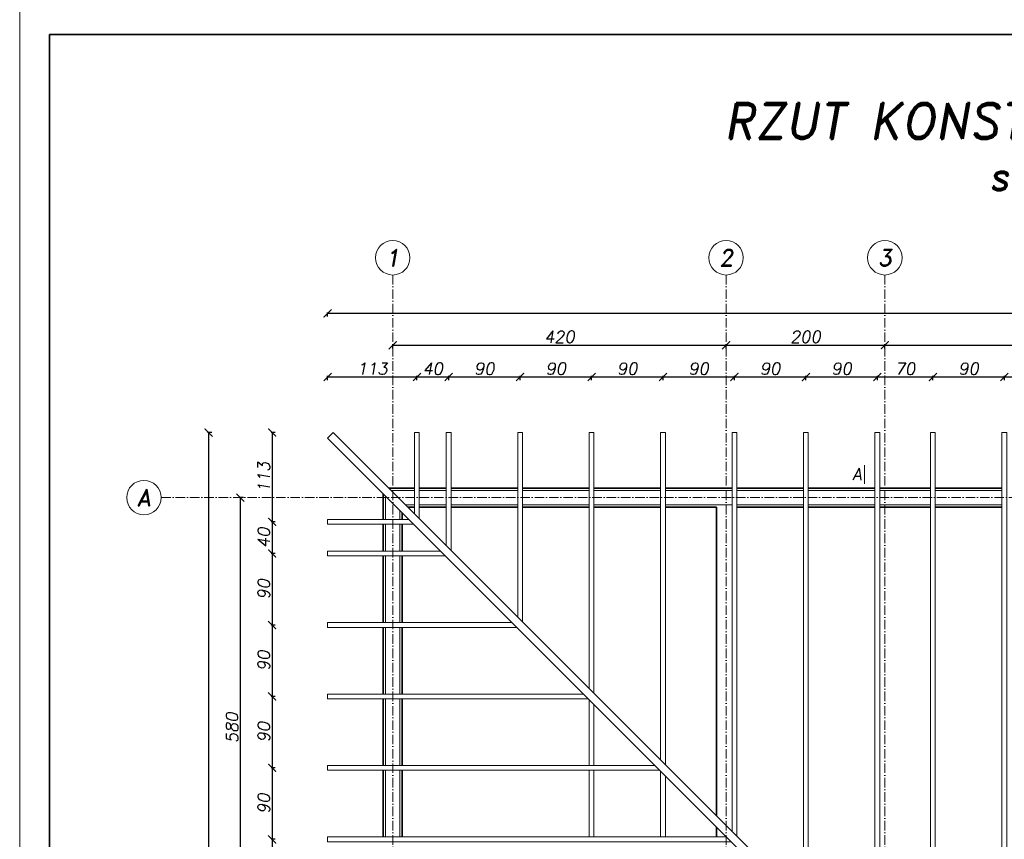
# Model space of a CAD drawing. Header units: millimetres. Extents: x 295948 to 312016, y 6878 to 18016.
# Tile 2 of 252: x 295948 to 297189, y 8054 to 9087. Entities that reach past the tile are written whole.
import ezdxf

# ---------------------------------------------------------------- set-up
doc = ezdxf.new("R2010")
doc.units = ezdxf.units.MM
doc.linetypes.add('ACAD_ISO10W100', pattern=[18, 12, -3, 0, -3])
for name, color, linetype, lineweight in [('konstrukcja', 3, 'Continuous', 35), ('konstrukcja wymiary', 1, 'Continuous', 13), ('linie widok', 2, 'Continuous', 18), ('opisy', 2, 'Continuous', 18), ('osie', 5, 'ACAD_ISO10W100', 13)]:
    doc.layers.add(name, color=color, linetype=linetype, lineweight=lineweight)
doc.styles.add('KONSTRUKCJA', font='romand.shx', dxfattribs={"oblique": 10})
doc.styles.get("Standard").update_dxf_attribs({"font": 'romand.shx', "oblique": 10})
doc.dimstyles.new('175', dxfattribs={"dimtxt": 15, "dimasz": 10, "dimexe": 1.25, "dimexo": 0.625, "dimgap": 3, "dimtad": 1, "dimdec": 0, "dimrnd": 0.5, "dimtxsty": 'KONSTRUKCJA', "dimblk": 'ARCHTICK', "dimcen": 2.5, "dimadec": 0, "dimazin": 0, "dimtfac": 1, "dimtdec": 0, "dimtix": 1, "dimtmove": 0, "dimatfit": 3, "dimfxl": 4, "dimfxlon": 1, "dimarcsym": 0})

# ---------------------------------------------------------------- blocks, each defined once
blk = doc.blocks.new('_ArchTick')
at = {"color": 0, "linetype": 'ByBlock', "lineweight": 13, "const_width": 0.15}
blk.add_lwpolyline([(-0.5, -0.5), (0.5, 0.5)], dxfattribs=at)
blk = doc.blocks.new('*D86')
at = {"layer": 'Defpoints', "color": 0, "transparency": 16777216}
for p in [(296838.4, 8676.8), (296418.4, 8496.8), (296838.4, 8496.8)]:
    blk.add_point(p, dxfattribs=at)
at = {"layer": 'konstrukcja wymiary', "color": 0, "lineweight": -2, "transparency": 16777216}
for p, q in [((296418.4, 8672.8), (296418.4, 8678.1)), ((296418.4, 8676.8), (296838.4, 8676.8)), ((296838.4, 8672.8), (296838.4, 8678.1))]:
    blk.add_line(p, q, dxfattribs=at)
at = {"layer": 'konstrukcja wymiary', "color": 0, "lineweight": -2, "transparency": 16777216, "xscale": 10, "yscale": 10, "zscale": 10, "rotation": 180}
blk.add_blockref('_ArchTick', (296418.4, 8676.8), dxfattribs=at)
at = {"layer": 'konstrukcja wymiary', "color": 0, "lineweight": -2, "transparency": 16777216, "xscale": 10, "yscale": 10, "zscale": 10}
blk.add_blockref('_ArchTick', (296838.4, 8676.8), dxfattribs=at)
at = {"layer": 'konstrukcja wymiary', "color": 0, "transparency": 16777216, "insert": (296628.4, 8687.3), "char_height": 15, "attachment_point": 5, "style": 'KONSTRUKCJA'}
blk.add_mtext('420', dxfattribs=at)
blk = doc.blocks.new('*D87')
at = {"layer": 'Defpoints', "color": 0, "transparency": 16777216}
for p in [(297038.4, 8676.8), (296838.4, 8496.8), (297038.4, 8496.8)]:
    blk.add_point(p, dxfattribs=at)
at = {"layer": 'konstrukcja wymiary', "color": 0, "lineweight": -2, "transparency": 16777216}
for p, q in [((296838.4, 8672.8), (296838.4, 8678.1)), ((296838.4, 8676.8), (297038.4, 8676.8)), ((297038.4, 8672.8), (297038.4, 8678.1))]:
    blk.add_line(p, q, dxfattribs=at)
at = {"layer": 'konstrukcja wymiary', "color": 0, "lineweight": -2, "transparency": 16777216, "xscale": 10, "yscale": 10, "zscale": 10, "rotation": 180}
blk.add_blockref('_ArchTick', (296838.4, 8676.8), dxfattribs=at)
at = {"layer": 'konstrukcja wymiary', "color": 0, "lineweight": -2, "transparency": 16777216, "xscale": 10, "yscale": 10, "zscale": 10}
blk.add_blockref('_ArchTick', (297038.4, 8676.8), dxfattribs=at)
at = {"layer": 'konstrukcja wymiary', "color": 0, "transparency": 16777216, "insert": (296938.4, 8687.3), "char_height": 15, "attachment_point": 5, "style": 'KONSTRUKCJA'}
blk.add_mtext('200', dxfattribs=at)
blk = doc.blocks.new('*D88')
at = {"layer": 'Defpoints', "color": 0, "transparency": 16777216}
for p in [(297458.4, 8676.8), (297038.4, 8496.8), (297458.4, 8496.8)]:
    blk.add_point(p, dxfattribs=at)
at = {"layer": 'konstrukcja wymiary', "color": 0, "lineweight": -2, "transparency": 16777216}
for p, q in [((297038.4, 8672.8), (297038.4, 8678.1)), ((297038.4, 8676.8), (297458.4, 8676.8)), ((297458.4, 8672.8), (297458.4, 8678.1))]:
    blk.add_line(p, q, dxfattribs=at)
at = {"layer": 'konstrukcja wymiary', "color": 0, "lineweight": -2, "transparency": 16777216, "xscale": 10, "yscale": 10, "zscale": 10, "rotation": 180}
blk.add_blockref('_ArchTick', (297038.4, 8676.8), dxfattribs=at)
at = {"layer": 'konstrukcja wymiary', "color": 0, "lineweight": -2, "transparency": 16777216, "xscale": 10, "yscale": 10, "zscale": 10}
blk.add_blockref('_ArchTick', (297458.4, 8676.8), dxfattribs=at)
at = {"layer": 'konstrukcja wymiary', "color": 0, "transparency": 16777216, "insert": (297248.4, 8687.3), "char_height": 15, "attachment_point": 5, "style": 'KONSTRUKCJA'}
blk.add_mtext('420', dxfattribs=at)
blk = doc.blocks.new('*D92')
at = {"layer": 'Defpoints', "color": 0, "transparency": 16777216}
for p in [(296336.4, 8716.8), (296336.4, 8559.8), (298260.4, 8559.8)]:
    blk.add_point(p, dxfattribs=at)
at = {"layer": 'konstrukcja wymiary', "color": 0, "lineweight": -2, "transparency": 16777216}
for p, q in [((296336.4, 8712.8), (296336.4, 8718.1)), ((298260.4, 8716.8), (296336.4, 8716.8)), ((298260.4, 8712.8), (298260.4, 8718.1))]:
    blk.add_line(p, q, dxfattribs=at)
at = {"layer": 'konstrukcja wymiary', "color": 0, "lineweight": -2, "transparency": 16777216, "xscale": 10, "yscale": 10, "zscale": 10, "rotation": 180}
blk.add_blockref('_ArchTick', (296336.4, 8716.8), dxfattribs=at)
at = {"layer": 'konstrukcja wymiary', "color": 0, "lineweight": -2, "transparency": 16777216, "xscale": 10, "yscale": 10, "zscale": 10}
blk.add_blockref('_ArchTick', (298260.4, 8716.8), dxfattribs=at)
at = {"layer": 'konstrukcja wymiary', "color": 0, "transparency": 16777216, "insert": (297298.4, 8727.3), "char_height": 15, "attachment_point": 5, "style": 'KONSTRUKCJA'}
blk.add_mtext('1924', dxfattribs=at)
blk = doc.blocks.new('*D95')
at = {"layer": 'Defpoints', "color": 0, "transparency": 16777216}
for p in [(296226.4, 8484.8), (296406.4, 8484.8), (296406.4, 7904.8)]:
    blk.add_point(p, dxfattribs=at)
at = {"layer": 'konstrukcja wymiary', "color": 0, "lineweight": -2, "transparency": 16777216}
for p, q in [((296230.4, 8484.8), (296225.1, 8484.8)), ((296226.4, 7904.8), (296226.4, 8484.8)), ((296230.4, 7904.8), (296225.1, 7904.8))]:
    blk.add_line(p, q, dxfattribs=at)
at = {"layer": 'konstrukcja wymiary', "color": 0, "lineweight": -2, "transparency": 16777216, "xscale": 10, "yscale": 10, "zscale": 10}
for p, rotation in [((296226.4, 8484.8), 90), ((296226.4, 7904.8), 270)]:
    blk.add_blockref('_ArchTick', p, dxfattribs=dict(at, rotation=rotation))
at = {"layer": 'konstrukcja wymiary', "color": 0, "transparency": 16777216, "insert": (296215.9, 8194.8), "char_height": 15, "attachment_point": 5, "rotation": 90, "style": 'KONSTRUKCJA'}
blk.add_mtext('580', dxfattribs=at)
blk = doc.blocks.new('*D96')
at = {"layer": 'Defpoints', "color": 0, "transparency": 16777216}
for p in [(296343.4, 8566.8), (296186.4, 7187.8), (296343.4, 7187.8)]:
    blk.add_point(p, dxfattribs=at)
at = {"layer": 'konstrukcja wymiary', "color": 0, "lineweight": -2, "transparency": 16777216}
for p, q in [((296190.4, 8566.8), (296185.1, 8566.8)), ((296186.4, 8566.8), (296186.4, 7187.8)), ((296190.4, 7187.8), (296185.1, 7187.8))]:
    blk.add_line(p, q, dxfattribs=at)
at = {"layer": 'konstrukcja wymiary', "color": 0, "lineweight": -2, "transparency": 16777216, "xscale": 10, "yscale": 10, "zscale": 10}
for p, rotation in [((296186.4, 8566.8), 90), ((296186.4, 7187.8), 270)]:
    blk.add_blockref('_ArchTick', p, dxfattribs=dict(at, rotation=rotation))
at = {"layer": 'konstrukcja wymiary', "color": 0, "transparency": 16777216, "insert": (296175.9, 7877.3), "char_height": 15, "attachment_point": 5, "rotation": 90, "style": 'KONSTRUKCJA'}
blk.add_mtext('1379', dxfattribs=at)
blk = doc.blocks.new('*D2737')
at = {"layer": 'Defpoints', "color": 0, "transparency": 16777216}
for p in [(296448.9, 8636.8), (296336.4, 8559.8), (296448.9, 8566.8)]:
    blk.add_point(p, dxfattribs=at)
at = {"layer": 'konstrukcja wymiary', "color": 0, "lineweight": -2, "transparency": 16777216}
for p, q in [((296336.4, 8632.8), (296336.4, 8638.1)), ((296336.4, 8636.8), (296448.9, 8636.8)), ((296448.9, 8632.8), (296448.9, 8638.1))]:
    blk.add_line(p, q, dxfattribs=at)
at = {"layer": 'konstrukcja wymiary', "color": 0, "lineweight": -2, "transparency": 16777216, "xscale": 10, "yscale": 10, "zscale": 10, "rotation": 180}
blk.add_blockref('_ArchTick', (296336.4, 8636.8), dxfattribs=at)
at = {"layer": 'konstrukcja wymiary', "color": 0, "lineweight": -2, "transparency": 16777216, "xscale": 10, "yscale": 10, "zscale": 10}
blk.add_blockref('_ArchTick', (296448.9, 8636.8), dxfattribs=at)
at = {"layer": 'konstrukcja wymiary', "color": 0, "transparency": 16777216, "insert": (296392.6, 8647.3), "char_height": 15, "attachment_point": 5, "style": 'KONSTRUKCJA'}
blk.add_mtext('113', dxfattribs=at)
blk = doc.blocks.new('*D2738')
at = {"layer": 'Defpoints', "color": 0, "transparency": 16777216}
for p in [(296488.9, 8636.8), (296448.9, 8566.8), (296488.9, 8566.8)]:
    blk.add_point(p, dxfattribs=at)
at = {"layer": 'konstrukcja wymiary', "color": 0, "lineweight": -2, "transparency": 16777216}
for p, q in [((296448.9, 8632.8), (296448.9, 8638.1)), ((296448.9, 8636.8), (296488.9, 8636.8)), ((296488.9, 8632.8), (296488.9, 8638.1))]:
    blk.add_line(p, q, dxfattribs=at)
at = {"layer": 'konstrukcja wymiary', "color": 0, "lineweight": -2, "transparency": 16777216, "xscale": 10, "yscale": 10, "zscale": 10, "rotation": 180}
blk.add_blockref('_ArchTick', (296448.9, 8636.8), dxfattribs=at)
at = {"layer": 'konstrukcja wymiary', "color": 0, "lineweight": -2, "transparency": 16777216, "xscale": 10, "yscale": 10, "zscale": 10}
blk.add_blockref('_ArchTick', (296488.9, 8636.8), dxfattribs=at)
at = {"layer": 'konstrukcja wymiary', "color": 0, "transparency": 16777216, "insert": (296468.9, 8647.3), "char_height": 15, "attachment_point": 5, "style": 'KONSTRUKCJA'}
blk.add_mtext('40', dxfattribs=at)
blk = doc.blocks.new('*D2739')
at = {"layer": 'Defpoints', "color": 0, "transparency": 16777216}
for p in [(296578.9, 8636.8), (296488.9, 8566.8), (296578.9, 8566.8)]:
    blk.add_point(p, dxfattribs=at)
at = {"layer": 'konstrukcja wymiary', "color": 0, "lineweight": -2, "transparency": 16777216}
for p, q in [((296488.9, 8632.8), (296488.9, 8638.1)), ((296488.9, 8636.8), (296578.9, 8636.8)), ((296578.9, 8632.8), (296578.9, 8638.1))]:
    blk.add_line(p, q, dxfattribs=at)
at = {"layer": 'konstrukcja wymiary', "color": 0, "lineweight": -2, "transparency": 16777216, "xscale": 10, "yscale": 10, "zscale": 10, "rotation": 180}
blk.add_blockref('_ArchTick', (296488.9, 8636.8), dxfattribs=at)
at = {"layer": 'konstrukcja wymiary', "color": 0, "lineweight": -2, "transparency": 16777216, "xscale": 10, "yscale": 10, "zscale": 10}
blk.add_blockref('_ArchTick', (296578.9, 8636.8), dxfattribs=at)
at = {"layer": 'konstrukcja wymiary', "color": 0, "transparency": 16777216, "insert": (296533.9, 8647.3), "char_height": 15, "attachment_point": 5, "style": 'KONSTRUKCJA'}
blk.add_mtext('90', dxfattribs=at)
blk = doc.blocks.new('*D2740')
at = {"layer": 'Defpoints', "color": 0, "transparency": 16777216}
for p in [(296668.9, 8636.8), (296578.9, 8566.8), (296668.9, 8566.8)]:
    blk.add_point(p, dxfattribs=at)
at = {"layer": 'konstrukcja wymiary', "color": 0, "lineweight": -2, "transparency": 16777216}
for p, q in [((296578.9, 8632.8), (296578.9, 8638.1)), ((296578.9, 8636.8), (296668.9, 8636.8)), ((296668.9, 8632.8), (296668.9, 8638.1))]:
    blk.add_line(p, q, dxfattribs=at)
at = {"layer": 'konstrukcja wymiary', "color": 0, "lineweight": -2, "transparency": 16777216, "xscale": 10, "yscale": 10, "zscale": 10, "rotation": 180}
blk.add_blockref('_ArchTick', (296578.9, 8636.8), dxfattribs=at)
at = {"layer": 'konstrukcja wymiary', "color": 0, "lineweight": -2, "transparency": 16777216, "xscale": 10, "yscale": 10, "zscale": 10}
blk.add_blockref('_ArchTick', (296668.9, 8636.8), dxfattribs=at)
at = {"layer": 'konstrukcja wymiary', "color": 0, "transparency": 16777216, "insert": (296623.9, 8647.3), "char_height": 15, "attachment_point": 5, "style": 'KONSTRUKCJA'}
blk.add_mtext('90', dxfattribs=at)
blk = doc.blocks.new('*D2741')
at = {"layer": 'Defpoints', "color": 0, "transparency": 16777216}
for p in [(296758.9, 8636.8), (296668.9, 8566.8), (296758.9, 8566.8)]:
    blk.add_point(p, dxfattribs=at)
at = {"layer": 'konstrukcja wymiary', "color": 0, "lineweight": -2, "transparency": 16777216}
for p, q in [((296668.9, 8632.8), (296668.9, 8638.1)), ((296668.9, 8636.8), (296758.9, 8636.8)), ((296758.9, 8632.8), (296758.9, 8638.1))]:
    blk.add_line(p, q, dxfattribs=at)
at = {"layer": 'konstrukcja wymiary', "color": 0, "lineweight": -2, "transparency": 16777216, "xscale": 10, "yscale": 10, "zscale": 10, "rotation": 180}
blk.add_blockref('_ArchTick', (296668.9, 8636.8), dxfattribs=at)
at = {"layer": 'konstrukcja wymiary', "color": 0, "lineweight": -2, "transparency": 16777216, "xscale": 10, "yscale": 10, "zscale": 10}
blk.add_blockref('_ArchTick', (296758.9, 8636.8), dxfattribs=at)
at = {"layer": 'konstrukcja wymiary', "color": 0, "transparency": 16777216, "insert": (296713.9, 8647.3), "char_height": 15, "attachment_point": 5, "style": 'KONSTRUKCJA'}
blk.add_mtext('90', dxfattribs=at)
blk = doc.blocks.new('*D2742')
at = {"layer": 'Defpoints', "color": 0, "transparency": 16777216}
for p in [(296848.9, 8636.8), (296758.9, 8566.8), (296848.9, 8566.8)]:
    blk.add_point(p, dxfattribs=at)
at = {"layer": 'konstrukcja wymiary', "color": 0, "lineweight": -2, "transparency": 16777216}
for p, q in [((296758.9, 8632.8), (296758.9, 8638.1)), ((296758.9, 8636.8), (296848.9, 8636.8)), ((296848.9, 8632.8), (296848.9, 8638.1))]:
    blk.add_line(p, q, dxfattribs=at)
at = {"layer": 'konstrukcja wymiary', "color": 0, "lineweight": -2, "transparency": 16777216, "xscale": 10, "yscale": 10, "zscale": 10, "rotation": 180}
blk.add_blockref('_ArchTick', (296758.9, 8636.8), dxfattribs=at)
at = {"layer": 'konstrukcja wymiary', "color": 0, "lineweight": -2, "transparency": 16777216, "xscale": 10, "yscale": 10, "zscale": 10}
blk.add_blockref('_ArchTick', (296848.9, 8636.8), dxfattribs=at)
at = {"layer": 'konstrukcja wymiary', "color": 0, "transparency": 16777216, "insert": (296803.9, 8647.3), "char_height": 15, "attachment_point": 5, "style": 'KONSTRUKCJA'}
blk.add_mtext('90', dxfattribs=at)
blk = doc.blocks.new('*D2743')
at = {"layer": 'Defpoints', "color": 0, "transparency": 16777216}
for p in [(296938.9, 8636.8), (296848.9, 8566.8), (296938.9, 8566.8)]:
    blk.add_point(p, dxfattribs=at)
at = {"layer": 'konstrukcja wymiary', "color": 0, "lineweight": -2, "transparency": 16777216}
for p, q in [((296848.9, 8632.8), (296848.9, 8638.1)), ((296848.9, 8636.8), (296938.9, 8636.8)), ((296938.9, 8632.8), (296938.9, 8638.1))]:
    blk.add_line(p, q, dxfattribs=at)
at = {"layer": 'konstrukcja wymiary', "color": 0, "lineweight": -2, "transparency": 16777216, "xscale": 10, "yscale": 10, "zscale": 10, "rotation": 180}
blk.add_blockref('_ArchTick', (296848.9, 8636.8), dxfattribs=at)
at = {"layer": 'konstrukcja wymiary', "color": 0, "lineweight": -2, "transparency": 16777216, "xscale": 10, "yscale": 10, "zscale": 10}
blk.add_blockref('_ArchTick', (296938.9, 8636.8), dxfattribs=at)
at = {"layer": 'konstrukcja wymiary', "color": 0, "transparency": 16777216, "insert": (296893.9, 8647.3), "char_height": 15, "attachment_point": 5, "style": 'KONSTRUKCJA'}
blk.add_mtext('90', dxfattribs=at)
blk = doc.blocks.new('*D2744')
at = {"layer": 'Defpoints', "color": 0, "transparency": 16777216}
for p in [(297028.9, 8636.8), (296938.9, 8566.8), (297028.9, 8566.8)]:
    blk.add_point(p, dxfattribs=at)
at = {"layer": 'konstrukcja wymiary', "color": 0, "lineweight": -2, "transparency": 16777216}
for p, q in [((296938.9, 8632.8), (296938.9, 8638.1)), ((296938.9, 8636.8), (297028.9, 8636.8)), ((297028.9, 8632.8), (297028.9, 8638.1))]:
    blk.add_line(p, q, dxfattribs=at)
at = {"layer": 'konstrukcja wymiary', "color": 0, "lineweight": -2, "transparency": 16777216, "xscale": 10, "yscale": 10, "zscale": 10, "rotation": 180}
blk.add_blockref('_ArchTick', (296938.9, 8636.8), dxfattribs=at)
at = {"layer": 'konstrukcja wymiary', "color": 0, "lineweight": -2, "transparency": 16777216, "xscale": 10, "yscale": 10, "zscale": 10}
blk.add_blockref('_ArchTick', (297028.9, 8636.8), dxfattribs=at)
at = {"layer": 'konstrukcja wymiary', "color": 0, "transparency": 16777216, "insert": (296983.9, 8647.3), "char_height": 15, "attachment_point": 5, "style": 'KONSTRUKCJA'}
blk.add_mtext('90', dxfattribs=at)
blk = doc.blocks.new('*D2745')
at = {"layer": 'Defpoints', "color": 0, "transparency": 16777216}
for p in [(297098.9, 8636.8), (297028.9, 8566.8), (297098.9, 8566.8)]:
    blk.add_point(p, dxfattribs=at)
at = {"layer": 'konstrukcja wymiary', "color": 0, "lineweight": -2, "transparency": 16777216}
for p, q in [((297028.9, 8632.8), (297028.9, 8638.1)), ((297028.9, 8636.8), (297098.9, 8636.8)), ((297098.9, 8632.8), (297098.9, 8638.1))]:
    blk.add_line(p, q, dxfattribs=at)
at = {"layer": 'konstrukcja wymiary', "color": 0, "lineweight": -2, "transparency": 16777216, "xscale": 10, "yscale": 10, "zscale": 10, "rotation": 180}
blk.add_blockref('_ArchTick', (297028.9, 8636.8), dxfattribs=at)
at = {"layer": 'konstrukcja wymiary', "color": 0, "lineweight": -2, "transparency": 16777216, "xscale": 10, "yscale": 10, "zscale": 10}
blk.add_blockref('_ArchTick', (297098.9, 8636.8), dxfattribs=at)
at = {"layer": 'konstrukcja wymiary', "color": 0, "transparency": 16777216, "insert": (297063.9, 8647.3), "char_height": 15, "attachment_point": 5, "style": 'KONSTRUKCJA'}
blk.add_mtext('70', dxfattribs=at)
blk = doc.blocks.new('*D2746')
at = {"layer": 'Defpoints', "color": 0, "transparency": 16777216}
for p in [(297188.9, 8636.8), (297098.9, 8566.8), (297188.9, 8566.8)]:
    blk.add_point(p, dxfattribs=at)
at = {"layer": 'konstrukcja wymiary', "color": 0, "lineweight": -2, "transparency": 16777216}
for p, q in [((297098.9, 8632.8), (297098.9, 8638.1)), ((297098.9, 8636.8), (297188.9, 8636.8)), ((297188.9, 8632.8), (297188.9, 8638.1))]:
    blk.add_line(p, q, dxfattribs=at)
at = {"layer": 'konstrukcja wymiary', "color": 0, "lineweight": -2, "transparency": 16777216, "xscale": 10, "yscale": 10, "zscale": 10, "rotation": 180}
blk.add_blockref('_ArchTick', (297098.9, 8636.8), dxfattribs=at)
at = {"layer": 'konstrukcja wymiary', "color": 0, "lineweight": -2, "transparency": 16777216, "xscale": 10, "yscale": 10, "zscale": 10}
blk.add_blockref('_ArchTick', (297188.9, 8636.8), dxfattribs=at)
at = {"layer": 'konstrukcja wymiary', "color": 0, "transparency": 16777216, "insert": (297143.9, 8647.3), "char_height": 15, "attachment_point": 5, "style": 'KONSTRUKCJA'}
blk.add_mtext('90', dxfattribs=at)
blk = doc.blocks.new('*D2747')
at = {"layer": 'Defpoints', "color": 0, "transparency": 16777216}
for p in [(297278.9, 8636.8), (297188.9, 8566.8), (297278.9, 8566.8)]:
    blk.add_point(p, dxfattribs=at)
at = {"layer": 'konstrukcja wymiary', "color": 0, "lineweight": -2, "transparency": 16777216}
for p, q in [((297188.9, 8632.8), (297188.9, 8638.1)), ((297188.9, 8636.8), (297278.9, 8636.8)), ((297278.9, 8632.8), (297278.9, 8638.1))]:
    blk.add_line(p, q, dxfattribs=at)
at = {"layer": 'konstrukcja wymiary', "color": 0, "lineweight": -2, "transparency": 16777216, "xscale": 10, "yscale": 10, "zscale": 10, "rotation": 180}
blk.add_blockref('_ArchTick', (297188.9, 8636.8), dxfattribs=at)
at = {"layer": 'konstrukcja wymiary', "color": 0, "lineweight": -2, "transparency": 16777216, "xscale": 10, "yscale": 10, "zscale": 10}
blk.add_blockref('_ArchTick', (297278.9, 8636.8), dxfattribs=at)
at = {"layer": 'konstrukcja wymiary', "color": 0, "transparency": 16777216, "insert": (297233.9, 8647.3), "char_height": 15, "attachment_point": 5, "style": 'KONSTRUKCJA'}
blk.add_mtext('90', dxfattribs=at)
blk = doc.blocks.new('*D2761')
at = {"layer": 'Defpoints', "color": 0, "transparency": 16777216}
for p in [(296343.4, 8566.8), (296266.4, 8454.3), (296336.4, 8454.3)]:
    blk.add_point(p, dxfattribs=at)
at = {"layer": 'konstrukcja wymiary', "color": 0, "lineweight": -2, "transparency": 16777216}
for p, q in [((296270.4, 8566.8), (296265.1, 8566.8)), ((296266.4, 8566.8), (296266.4, 8454.3)), ((296270.4, 8454.3), (296265.1, 8454.3))]:
    blk.add_line(p, q, dxfattribs=at)
at = {"layer": 'konstrukcja wymiary', "color": 0, "lineweight": -2, "transparency": 16777216, "xscale": 10, "yscale": 10, "zscale": 10}
for p, rotation in [((296266.4, 8566.8), 90), ((296266.4, 8454.3), 270)]:
    blk.add_blockref('_ArchTick', p, dxfattribs=dict(at, rotation=rotation))
at = {"layer": 'konstrukcja wymiary', "color": 0, "transparency": 16777216, "insert": (296255.9, 8510.6), "char_height": 15, "attachment_point": 5, "rotation": 90, "style": 'KONSTRUKCJA'}
blk.add_mtext('113', dxfattribs=at)
blk = doc.blocks.new('*D2762')
at = {"layer": 'Defpoints', "color": 0, "transparency": 16777216}
for p in [(296336.4, 8454.3), (296266.4, 8414.3), (296336.4, 8414.3)]:
    blk.add_point(p, dxfattribs=at)
at = {"layer": 'konstrukcja wymiary', "color": 0, "lineweight": -2, "transparency": 16777216}
for p, q in [((296270.4, 8454.3), (296265.1, 8454.3)), ((296266.4, 8454.3), (296266.4, 8414.3)), ((296270.4, 8414.3), (296265.1, 8414.3))]:
    blk.add_line(p, q, dxfattribs=at)
at = {"layer": 'konstrukcja wymiary', "color": 0, "lineweight": -2, "transparency": 16777216, "xscale": 10, "yscale": 10, "zscale": 10}
for p, rotation in [((296266.4, 8454.3), 90), ((296266.4, 8414.3), 270)]:
    blk.add_blockref('_ArchTick', p, dxfattribs=dict(at, rotation=rotation))
at = {"layer": 'konstrukcja wymiary', "color": 0, "transparency": 16777216, "insert": (296255.9, 8434.3), "char_height": 15, "attachment_point": 5, "rotation": 90, "style": 'KONSTRUKCJA'}
blk.add_mtext('40', dxfattribs=at)
blk = doc.blocks.new('*D2763')
at = {"layer": 'Defpoints', "color": 0, "transparency": 16777216}
for p in [(296336.4, 8414.3), (296266.4, 8324.3), (296336.4, 8324.3)]:
    blk.add_point(p, dxfattribs=at)
at = {"layer": 'konstrukcja wymiary', "color": 0, "lineweight": -2, "transparency": 16777216}
for p, q in [((296270.4, 8414.3), (296265.1, 8414.3)), ((296266.4, 8414.3), (296266.4, 8324.3)), ((296270.4, 8324.3), (296265.1, 8324.3))]:
    blk.add_line(p, q, dxfattribs=at)
at = {"layer": 'konstrukcja wymiary', "color": 0, "lineweight": -2, "transparency": 16777216, "xscale": 10, "yscale": 10, "zscale": 10}
for p, rotation in [((296266.4, 8414.3), 90), ((296266.4, 8324.3), 270)]:
    blk.add_blockref('_ArchTick', p, dxfattribs=dict(at, rotation=rotation))
at = {"layer": 'konstrukcja wymiary', "color": 0, "transparency": 16777216, "insert": (296255.9, 8369.3), "char_height": 15, "attachment_point": 5, "rotation": 90, "style": 'KONSTRUKCJA'}
blk.add_mtext('90', dxfattribs=at)
blk = doc.blocks.new('*D2764')
at = {"layer": 'Defpoints', "color": 0, "transparency": 16777216}
for p in [(296336.4, 8324.3), (296266.4, 8234.3), (296336.4, 8234.3)]:
    blk.add_point(p, dxfattribs=at)
at = {"layer": 'konstrukcja wymiary', "color": 0, "lineweight": -2, "transparency": 16777216}
for p, q in [((296270.4, 8324.3), (296265.1, 8324.3)), ((296266.4, 8324.3), (296266.4, 8234.3)), ((296270.4, 8234.3), (296265.1, 8234.3))]:
    blk.add_line(p, q, dxfattribs=at)
at = {"layer": 'konstrukcja wymiary', "color": 0, "lineweight": -2, "transparency": 16777216, "xscale": 10, "yscale": 10, "zscale": 10}
for p, rotation in [((296266.4, 8324.3), 90), ((296266.4, 8234.3), 270)]:
    blk.add_blockref('_ArchTick', p, dxfattribs=dict(at, rotation=rotation))
at = {"layer": 'konstrukcja wymiary', "color": 0, "transparency": 16777216, "insert": (296255.9, 8279.3), "char_height": 15, "attachment_point": 5, "rotation": 90, "style": 'KONSTRUKCJA'}
blk.add_mtext('90', dxfattribs=at)
blk = doc.blocks.new('*D2765')
at = {"layer": 'Defpoints', "color": 0, "transparency": 16777216}
for p in [(296336.4, 8234.3), (296266.4, 8144.3), (296336.4, 8144.3)]:
    blk.add_point(p, dxfattribs=at)
at = {"layer": 'konstrukcja wymiary', "color": 0, "lineweight": -2, "transparency": 16777216}
for p, q in [((296270.4, 8234.3), (296265.1, 8234.3)), ((296266.4, 8234.3), (296266.4, 8144.3)), ((296270.4, 8144.3), (296265.1, 8144.3))]:
    blk.add_line(p, q, dxfattribs=at)
at = {"layer": 'konstrukcja wymiary', "color": 0, "lineweight": -2, "transparency": 16777216, "xscale": 10, "yscale": 10, "zscale": 10}
for p, rotation in [((296266.4, 8234.3), 90), ((296266.4, 8144.3), 270)]:
    blk.add_blockref('_ArchTick', p, dxfattribs=dict(at, rotation=rotation))
at = {"layer": 'konstrukcja wymiary', "color": 0, "transparency": 16777216, "insert": (296255.9, 8189.3), "char_height": 15, "attachment_point": 5, "rotation": 90, "style": 'KONSTRUKCJA'}
blk.add_mtext('90', dxfattribs=at)
blk = doc.blocks.new('*D2766')
at = {"layer": 'Defpoints', "color": 0, "transparency": 16777216}
for p in [(296336.4, 8144.3), (296266.4, 8054.3), (296336.4, 8054.3)]:
    blk.add_point(p, dxfattribs=at)
at = {"layer": 'konstrukcja wymiary', "color": 0, "lineweight": -2, "transparency": 16777216}
for p, q in [((296270.4, 8144.3), (296265.1, 8144.3)), ((296266.4, 8144.3), (296266.4, 8054.3)), ((296270.4, 8054.3), (296265.1, 8054.3))]:
    blk.add_line(p, q, dxfattribs=at)
at = {"layer": 'konstrukcja wymiary', "color": 0, "lineweight": -2, "transparency": 16777216, "xscale": 10, "yscale": 10, "zscale": 10}
for p, rotation in [((296266.4, 8144.3), 90), ((296266.4, 8054.3), 270)]:
    blk.add_blockref('_ArchTick', p, dxfattribs=dict(at, rotation=rotation))
at = {"layer": 'konstrukcja wymiary', "color": 0, "transparency": 16777216, "insert": (296255.9, 8099.3), "char_height": 15, "attachment_point": 5, "rotation": 90, "style": 'KONSTRUKCJA'}
blk.add_mtext('90', dxfattribs=at)
blk = doc.blocks.new('*D2767')
at = {"layer": 'Defpoints', "color": 0, "transparency": 16777216}
for p in [(296336.4, 8054.3), (296266.4, 7964.3), (296336.4, 7964.3)]:
    blk.add_point(p, dxfattribs=at)
at = {"layer": 'konstrukcja wymiary', "color": 0, "lineweight": -2, "transparency": 16777216}
for p, q in [((296270.4, 8054.3), (296265.1, 8054.3)), ((296266.4, 8054.3), (296266.4, 7964.3)), ((296270.4, 7964.3), (296265.1, 7964.3))]:
    blk.add_line(p, q, dxfattribs=at)
at = {"layer": 'konstrukcja wymiary', "color": 0, "lineweight": -2, "transparency": 16777216, "xscale": 10, "yscale": 10, "zscale": 10}
for p, rotation in [((296266.4, 8054.3), 90), ((296266.4, 7964.3), 270)]:
    blk.add_blockref('_ArchTick', p, dxfattribs=dict(at, rotation=rotation))
at = {"layer": 'konstrukcja wymiary', "color": 0, "transparency": 16777216, "insert": (296255.9, 8009.3), "char_height": 15, "attachment_point": 5, "rotation": 90, "style": 'KONSTRUKCJA'}
blk.add_mtext('90', dxfattribs=at)
blk = doc.blocks.new('A$C1e89efc8')
at = {"layer": 'konstrukcja wymiary'}
for p, q in [((594.5, -263.2), (594.5, -239.4)), ((594.5, -1512.6), (594.5, -1536.5))]:
    blk.add_line(p, q, dxfattribs=at)
at = {"layer": 'opisy', "char_height": 15, "width": 6.925, "attachment_point": 5}
for insert in [(584.8, -250.9), (584.8, -1525)]:
    blk.add_mtext('A', dxfattribs=dict(at, insert=insert))

msp = doc.modelspace()

# ---------------------------------------------------------------- linework, layer by layer
at = {"layer": 'konstrukcja'}
for p, q in [((296406.362, 8489.759), (296406.362, 8457.33)), ((296445.862, 8496.83), (296413.433, 8496.83)), ((296485.862, 8496.83), (296451.862, 8496.83)), ((296575.862, 8496.83), (296491.862, 8496.83)), ((296665.862, 8496.83), (296581.862, 8496.83)), ((296755.862, 8496.83), (296671.862, 8496.83)), ((296845.862, 8496.83), (296761.862, 8496.83)), ((296935.862, 8496.83), (296851.862, 8496.83)), ((297025.862, 8496.83), (296941.862, 8496.83)), ((297095.862, 8496.83), (297031.862, 8496.83)), ((297185.862, 8496.83), (297101.862, 8496.83)), ((296437.433, 8472.83), (296445.862, 8472.83)), ((296451.862, 8472.83), (296485.862, 8472.83)), ((296491.862, 8472.83), (296575.862, 8472.83)), ((296581.862, 8472.83), (296665.862, 8472.83)), ((296671.862, 8472.83), (296755.862, 8472.83)), ((296761.862, 8472.83), (296826.362, 8472.83)), ((296826.362, 8472.83), (296826.362, 8083.901)), ((296851.862, 8472.83), (296935.862, 8472.83)), ((296941.862, 8472.83), (297025.862, 8472.83)), ((297031.862, 8472.83), (297095.862, 8472.83)), ((297101.862, 8472.83), (297185.862, 8472.83)), ((296430.362, 8457.33), (296430.362, 8465.759)), ((296406.362, 8451.33), (296406.362, 8417.33)), ((296430.362, 8417.33), (296430.362, 8451.33)), ((296406.362, 8411.33), (296406.362, 8327.33)), ((296430.362, 8327.33), (296430.362, 8411.33)), ((296406.362, 8321.33), (296406.362, 8237.33)), ((296430.362, 8237.33), (296430.362, 8321.33)), ((296406.362, 8231.33), (296406.362, 8147.33)), ((296430.362, 8147.33), (296430.362, 8231.33)), ((296406.362, 8141.33), (296406.362, 8057.33)), ((296430.362, 8057.33), (296430.362, 8141.33)), ((296826.362, 8069.759), (296826.362, 8057.33))]:
    msp.add_line(p, q, dxfattribs=at)
msp.add_lwpolyline([(295985.908, 9068.187), (300635.908, 9068.187), (300635.908, 6915.687), (295985.908, 6915.687)], close=True, dxfattribs=at)
at = {"layer": 'konstrukcja wymiary'}
msp.add_lwpolyline([(295948.408, 9105.687), (300673.408, 9105.687), (300673.408, 6878.187), (295948.408, 6878.187)], close=True, dxfattribs=at)
at = {"layer": 'linie widok'}
for p, q in [((296336.362, 8559.759), (296343.433, 8566.83)), ((297018.791, 7877.33), (296336.362, 8559.759)), ((297025.862, 7884.401), (296343.433, 8566.83)), ((296409.362, 8486.759), (296409.362, 8457.33)), ((296445.862, 8493.83), (296416.433, 8493.83)), ((296485.862, 8493.83), (296451.862, 8493.83)), ((296575.862, 8493.83), (296491.862, 8493.83)), ((296665.862, 8493.83), (296581.862, 8493.83)), ((296755.862, 8493.83), (296671.862, 8493.83)), ((296845.862, 8493.83), (296761.862, 8493.83)), ((296935.862, 8493.83), (296851.862, 8493.83)), ((297025.862, 8493.83), (296941.862, 8493.83)), ((297095.862, 8493.83), (297031.862, 8493.83)), ((297185.862, 8493.83), (297101.862, 8493.83)), ((296445.862, 8475.83), (296434.433, 8475.83)), ((296485.862, 8475.83), (296451.862, 8475.83)), ((296575.862, 8475.83), (296491.862, 8475.83)), ((296665.862, 8475.83), (296581.862, 8475.83)), ((296755.862, 8475.83), (296671.862, 8475.83)), ((296845.862, 8475.83), (296761.862, 8475.83)), ((296935.862, 8475.83), (296851.862, 8475.83)), ((297025.862, 8475.83), (296941.862, 8475.83)), ((297095.862, 8475.83), (297031.862, 8475.83)), ((297185.862, 8475.83), (297101.862, 8475.83)), ((296427.362, 8468.759), (296427.362, 8457.33)), ((296409.362, 8451.33), (296409.362, 8417.33)), ((296427.362, 8451.33), (296427.362, 8417.33)), ((296409.362, 8411.33), (296409.362, 8327.33)), ((296427.362, 8411.33), (296427.362, 8327.33)), ((296409.362, 8321.33), (296409.362, 8237.33)), ((296427.362, 8321.33), (296427.362, 8237.33)), ((296409.362, 8231.33), (296409.362, 8147.33)), ((296427.362, 8231.33), (296427.362, 8147.33)), ((296409.362, 8141.33), (296409.362, 8057.33)), ((296427.362, 8141.33), (296427.362, 8057.33))]:
    msp.add_line(p, q, dxfattribs=at)
for points in [[(296445.862, 8464.401), (296445.862, 8566.83), (296451.862, 8566.83), (296451.862, 8458.401)], [(296485.862, 8424.401), (296485.862, 8566.83), (296491.862, 8566.83), (296491.862, 8418.401)], [(296575.862, 8334.401), (296575.862, 8566.83), (296581.862, 8566.83), (296581.862, 8328.401)], [(296665.862, 8244.401), (296665.862, 8566.83), (296671.862, 8566.83), (296671.862, 8238.401)], [(296755.862, 8154.401), (296755.862, 8566.83), (296761.862, 8566.83), (296761.862, 8148.401)], [(296845.862, 8064.401), (296845.862, 8566.83), (296851.862, 8566.83), (296851.862, 8058.401)], [(296935.862, 7974.401), (296935.862, 8566.83), (296941.862, 8566.83), (296941.862, 7968.401)], [(296438.791, 8457.33), (296336.362, 8457.33), (296336.362, 8451.33), (296444.791, 8451.33)], [(296478.791, 8417.33), (296336.362, 8417.33), (296336.362, 8411.33), (296484.791, 8411.33)], [(296568.791, 8327.33), (296336.362, 8327.33), (296336.362, 8321.33), (296574.791, 8321.33)], [(296658.791, 8237.33), (296336.362, 8237.33), (296336.362, 8231.33), (296664.791, 8231.33)], [(296665.862, 8230.259), (296665.862, 8147.33)], [(296671.862, 8147.33), (296671.862, 8224.259)], [(296748.791, 8147.33), (296336.362, 8147.33), (296336.362, 8141.33), (296754.791, 8141.33)], [(296665.862, 8141.33), (296665.862, 8057.33)], [(296671.862, 8057.33), (296671.862, 8141.33)], [(296755.862, 8140.259), (296755.862, 8057.33)], [(296761.862, 8057.33), (296761.862, 8134.259)], [(296838.791, 8057.33), (296336.362, 8057.33), (296336.362, 8051.33), (296844.791, 8051.33)]]:
    msp.add_lwpolyline(points, dxfattribs=at)
for points in [[(297025.862, 8566.83), (297031.862, 8566.83), (297031.862, 7877.33), (297025.862, 7877.33)], [(297095.862, 8566.83), (297101.862, 8566.83), (297101.862, 7877.33), (297095.862, 7877.33)], [(297185.862, 8566.83), (297191.862, 8566.83), (297191.862, 7877.33), (297185.862, 7877.33)]]:
    msp.add_lwpolyline(points, close=True, dxfattribs=at)
at = {"layer": 'opisy'}
for centre in [(296418.362, 8786.976), (296838.362, 8786.976), (297038.362, 8786.976), (296104.945, 8484.83)]:
    msp.add_circle(centre, 21.7, dxfattribs=at)
at = {"layer": 'osie'}
for p, q in [((296418.362, 8765.276), (296418.362, 7116.095)), ((296838.362, 8765.276), (296838.362, 7116.095)), ((297038.362, 8765.276), (297038.362, 7116.095)), ((296126.645, 8484.83), (298355.44, 8484.83))]:
    msp.add_line(p, q, dxfattribs=at)

# ---------------------------------------------------------------- block references
at = {"layer": 'konstrukcja'}
msp.add_blockref('A$C1e89efc8', (296418.362, 8765.276), dxfattribs=at)

# ---------------------------------------------------------------- texts
at = {"layer": 'opisy', "attachment_point": 5}
for s, insert, char_height, width in [('RZUT KONSTRUKCYJNY DACHU\\P{\\H0.77778x;skala 1:75}', (297298.362, 8926.841), 45, 1829.46597), ('1', (296418.362, 8786.976), 21, 6.92519), ('2', (296838.362, 8786.976), 21, 6.92519), ('3', (297038.362, 8786.976), 21, 6.92519), ('A', (296104.945, 8484.83), 21, 6.92519)]:
    msp.add_mtext(s, dxfattribs=dict(at, insert=insert, char_height=char_height, width=width))

# ---------------------------------------------------------------- dimensions: what is measured, and where the dimension line sits
at = {"layer": 'konstrukcja wymiary'}
for base, p1, p2, picture, middle in [((296336.362, 8716.83), (298260.362, 8559.759), (296336.362, 8559.759), '*D92', (297298.362, 8727.33)), ((296838.362, 8676.83), (296418.362, 8496.83), (296838.362, 8496.83), '*D86', (296628.362, 8687.33)), ((296448.861598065, 8636.829732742), (296336.361598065, 8559.75866493), (296448.861598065, 8566.829732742), '*D2737', (296392.611598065, 8647.329732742))]:
    dim = msp.add_linear_dim(base=base, p1=p1, p2=p2, dimstyle='175', dxfattribs=at)
    dim.commit()
    dim.dimension.update_dxf_attribs({"geometry": picture, "text_midpoint": middle})
for base, p1, p2, picture, middle in [((297038.362, 8676.83), (296838.362, 8496.83), (297038.362, 8496.83), '*D87', (296938.362, 8687.33)), ((297458.362, 8676.83), (297038.362, 8496.83), (297458.362, 8496.83), '*D88', (297248.362, 8687.33)), ((296488.862, 8636.83), (296448.862, 8566.83), (296488.862, 8566.83), '*D2738', (296468.862, 8647.33)), ((296578.862, 8636.83), (296488.862, 8566.83), (296578.862, 8566.83), '*D2739', (296533.862, 8647.33)), ((296668.862, 8636.83), (296578.862, 8566.83), (296668.862, 8566.83), '*D2740', (296623.862, 8647.33)), ((296758.862, 8636.83), (296668.862, 8566.83), (296758.862, 8566.83), '*D2741', (296713.862, 8647.33)), ((296848.862, 8636.83), (296758.862, 8566.83), (296848.862, 8566.83), '*D2742', (296803.862, 8647.33)), ((296938.862, 8636.83), (296848.862, 8566.83), (296938.862, 8566.83), '*D2743', (296893.862, 8647.33)), ((297028.862, 8636.83), (296938.862, 8566.83), (297028.862, 8566.83), '*D2744', (296983.862, 8647.33)), ((297098.862, 8636.83), (297028.862, 8566.83), (297098.862, 8566.83), '*D2745', (297063.862, 8647.33)), ((297188.862, 8636.83), (297098.862, 8566.83), (297188.862, 8566.83), '*D2746', (297143.862, 8647.33)), ((297278.862, 8636.83), (297188.862, 8566.83), (297278.862, 8566.83), '*D2747', (297233.862, 8647.33))]:
    dim = msp.add_linear_dim(base=base, p1=p1, p2=p2, dimstyle='175', override={"dimtmove": 1}, dxfattribs=at)
    dim.commit()
    dim.dimension.update_dxf_attribs({"geometry": picture, "text_midpoint": middle})
for base, p1, p2, picture, middle in [((296186.362, 7187.83), (296343.433, 8566.83), (296343.433, 7187.83), '*D96', (296175.862, 7877.33)), ((296266.361598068, 8454.329732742), (296343.432665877, 8566.829732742), (296336.361598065, 8454.329732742), '*D2761', (296255.861598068, 8510.579732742))]:
    dim = msp.add_linear_dim(base=base, p1=p1, p2=p2, angle=90, dimstyle='175', dxfattribs=at)
    dim.commit()
    dim.dimension.update_dxf_attribs({"geometry": picture, "text_midpoint": middle})
for base, p1, p2, picture, middle in [((296226.362, 8484.83), (296406.362, 7904.83), (296406.362, 8484.83), '*D95', (296215.862, 8194.83)), ((296266.362, 8414.33), (296336.362, 8454.33), (296336.362, 8414.33), '*D2762', (296255.862, 8434.33)), ((296266.362, 8324.33), (296336.362, 8414.33), (296336.362, 8324.33), '*D2763', (296255.862, 8369.33)), ((296266.362, 8234.33), (296336.362, 8324.33), (296336.362, 8234.33), '*D2764', (296255.862, 8279.33)), ((296266.362, 8144.33), (296336.362, 8234.33), (296336.362, 8144.33), '*D2765', (296255.862, 8189.33)), ((296266.362, 8054.33), (296336.362, 8144.33), (296336.362, 8054.33), '*D2766', (296255.862, 8099.33)), ((296266.362, 7964.33), (296336.362, 8054.33), (296336.362, 7964.33), '*D2767', (296255.862, 8009.33))]:
    dim = msp.add_linear_dim(base=base, p1=p1, p2=p2, angle=90, dimstyle='175', override={"dimtmove": 1}, dxfattribs=at)
    dim.commit()
    dim.dimension.update_dxf_attribs({"geometry": picture, "text_midpoint": middle})

doc.saveas('drawing.dxf')
